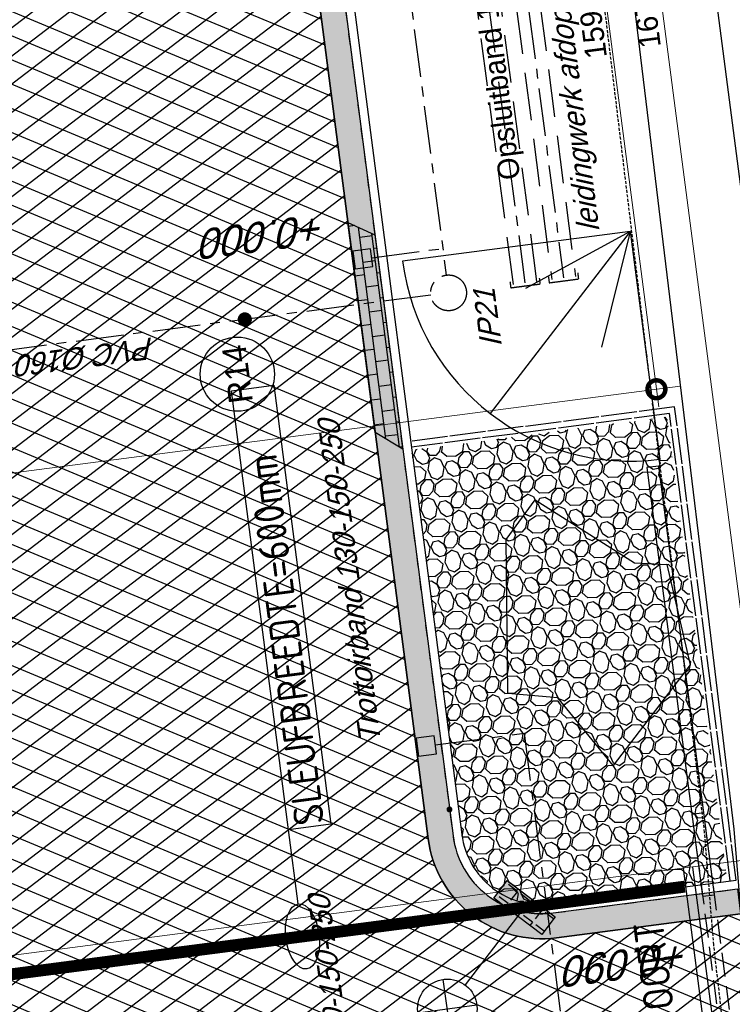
# Model space of a CAD drawing. Extents: x 117893332 to 118394757, y 454959407 to 455669244.
# Tile 71 of 256: x 118279509 to 118291461, y 455207067 to 455223576. Entities that reach past the tile are written whole.
import ezdxf
from ezdxf.enums import TextEntityAlignment as Align

# ---------------------------------------------------------------- set-up
doc = ezdxf.new("R2010")
doc.units = 0
doc.header["$LTSCALE"] = 200
for name, pattern in [('DASHED', [19.049999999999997, 12.7, -6.35]), ('HIDDEN', [0.375, 0.25, -0.125]), ('Tauw_HIDDEN2', [5.6, 4, -1.6]), ('Tauw_HIDDEN3', [2.8, 2, -0.8]), ('Tauw_L_Center2', [6.4990000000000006, 4, -0.833, 0.833, -0.833]), ('TAUW_OPSLUITBAND_mm', [3.2, 3, -0.2]), ('TAUW_TROTTOIRBAND_mm', [2, 1, -1])]:
    doc.linetypes.add(name, pattern=pattern)
doc.layers.get('0').update_dxf_attribs({"linetype": 'CONTINUOUS'})
for name, color, linetype in [('EL6312--', 6, 'CONTINUOUS'), ('EL_N_A_EB00----REVISIE~-_-----', 1, 'CONTINUOUS'), ('GRAAFWERKZAAMHEDEN', 6, 'CONTINUOUS'), ('KABELLOOP', 6, 'CONTINUOUS'), ('LEIDINGLOOP', 6, 'CONTINUOUS'), ('ZU_B_-_EL999---LL_pvc400_zbr00~H_-----', 1, 'Tauw_L_Center2'), ('ZU_B_-_EL999---LL_pvc400_zbr00~W_-----', 8, 'Tauw_HIDDEN2'), ('ZU_B_-_XX------extern-TER-D02S', 231, 'HIDDEN'), ('ZU_B_A_EB00----AFRASTERING~-_-----', 1, 'CONTINUOUS'), ('ZU_N_-_AL999---LR_pvc160_sdr34__18_^200~-_-----', 7, 'CONTINUOUS'), ('ZU_N_-_AL999---LR_pvc160_sdr34__20_^200~M_-----', 7, 'CONTINUOUS'), ('ZU_N_-_AL999---SYM_HWAINSPECTIEPUT__18_^200~-_-----', 7, 'CONTINUOUS'), ('ZU_N_-_AV00----_Opsluitband_100x200__18_^200~-_-----', 253, 'CONTINUOUS'), ('ZU_N_-_AV09----_Trottoirband_130-150-250__18_^200~-_-----', 253, 'CONTINUOUS'), ('ZU_N_-_EL999---LK_pvc125_sdr34~H_-----', 2, 'Tauw_L_Center2'), ('ZU_N_-_EL999---LL_pvc400_zbr00~H_-----', 2, 'Tauw_L_Center2'), ('ZU_N_-_EL999---LR_pvc160_sdr34~H_-----', 2, 'Tauw_L_Center2'), ('ZU_N_-_EL999---LR_pvc200_sdr34~H_-----', 2, 'Tauw_L_Center2'), ('ZU_N_-_EL999---SYM_HWAINSPECTIEPUT~-_002--', 2, 'Tauw_L_Center2'), ('ZU_N_-_EL999---SYM_STRAATKOLK~-_----c', 7, 'Tauw_L_Center2'), ('ZU_N_-_TB00----tekst__18_^200~-_-----', 7, 'CONTINUOUS'), ('ZU_N_-_TVRH----tekst__25_^200~-_-----', 253, 'CONTINUOUS'), ('ZU_N_A_EB00----AFRASTERING~-_-----', 7, 'Tauw_Hekwerk'), ('ZU_N_A_EV00----_Opsluitband_100x200~Z_-----', 253, 'TAUW_OPSLUITBAND_mm'), ('ZU_N_A_EV02----_kant molgoot ov betonstraatsteen~k_-----', 253, 'CONTINUOUS'), ('ZU_N_A_EV09----_Trottoirband_130-150-250~A_-----', 253, 'CONTINUOUS'), ('ZU_N_A_EV09----_Trottoirband_130-150-250~Z_-----', 253, 'TAUW_TROTTOIRBAND_mm'), ('ZU_N_A_HV01----_arcering verharding gv asfalt~v_-----', 253, 'CONTINUOUS'), ('ZU_N_A_HV01----_arcering verharding ov grind~v_-----', 253, 'CONTINUOUS'), ('ZU_N_A_HV01AAR-_arcering verharding ov grind~s_-----', 253, 'CONTINUOUS'), ('ZU_N_A_HV02----molgoot ov betonstraatsteen~v_-----', 253, 'CONTINUOUS'), ('ZU_N_A_HV02AAR-molgoot ov betonstraatsteen~s_-----', 253, 'CONTINUOUS'), ('ZU_N_D_EVRH----POORT~-_-----', 253, 'CONTINUOUS'), ('ZU_N_D_EVRH----POORT~-_009J-', 9, 'Tauw_HIDDEN3'), ('ZU_N_L_AV00----_Opsluitband_100x200__18_^200~-_-----', 253, 'CONTINUOUS'), ('ZU_N_L_AV09----_Trottoirband_130-150-250__18_^100~-_-----', 253, 'CONTINUOUS'), ('ZU_N_MB0090--MAAIVELD_DUN18_^200~-_-----', 6, 'CONTINUOUS')]:
    doc.layers.add(name, color=color, linetype=linetype)
doc.layers.add('INFO', color=6, linetype='CONTINUOUS', plot=False)
doc.layers.add('K100', color=6, linetype='DASHED', lineweight=100)
doc.layers.add('ZU_N_-_DX1AMA--_maatvoering_LIN__18_^200', color=7, linetype='CONTINUOUS', lineweight=18)
doc.styles.add('BURO-018', font='Isocp.shx', dxfattribs={"height": 360})
doc.styles.add('BURO-025', font='Isocp.shx', dxfattribs={"height": 500})
doc.styles.add('TAUW-ISOCP', font='tcb_isocp.shx')
doc.styles.add('tcb_isocp', font='tcb_isocp.shx')
doc.linetypes.add('Tauw_Hekwerk', pattern='A,9,-2.5,[150,tcb_ltype.shx,S=0.75,R=0,X=0,Y=0],-2.5', length=14)
doc.dimstyles.new('tzu18-dot_^200', dxfattribs={"dimscale": 200, "dimtxt": 1.8, "dimasz": 3, "dimexe": 2, "dimexo": 0, "dimgap": 0.5, "dimtad": 1, "dimdec": 0, "dimzin": 0, "dimdsep": 46, "dimtxsty": 'TAUW-ISOCP', "dimblk": 'DOTSMALL', "dimcen": 2, "dimdle": 1.5, "dimclre": 8, "dimadec": 0, "dimazin": 0, "dimtp": 1, "dimtm": 1, "dimtfac": 1, "dimtix": 1, "dimtmove": 1, "dimatfit": 3, "dimldrblk": 'DOTSMALL', "dimfxl": 1, "dimtvp": 0.5, "dimtolj": 1, "dimtzin": 0, "dimlwd": -1, "dimlwe": 5, "dimarcsym": 0})
pattern_1 = [(157.416313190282, (118248804.6750337, 455213277.5848131), (-144.0121693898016, -346.2448484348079), []), (217.416313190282, (118248804.6750337, 455213277.5848131), (227.8507499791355, -297.8406213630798), [])]
pattern_2 = [(97.41631319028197, (118248804.6750337, 455213277.5848131), (-208.2431961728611, -27.10636212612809), []), (187.416313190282, (118248804.6750337, 455213277.5848131), (54.21272425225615, -416.4863923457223), [209.999961, -209.999961]), (187.416313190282, (118248777.5686716, 455213485.8280093), (54.21272425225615, -416.4863923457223), [-209.999961, 209.999961])]
pattern_3 = [(80.15837469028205, (118248197.504333, 455215256.2450484), (-519.4484706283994, 204.5673291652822), [136.36, -545.9699999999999]), (114.674251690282, (118248104.1793311, 455214718.3087171), (-519.4522493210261, 204.5570103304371), [136.36, -828.5899999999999]), (158.505112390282, (118248047.2492719, 455214842.216862), (-116.6336148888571, -672.269483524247), [111.56, -446.7]), (216.327513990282, (118248580.3641231, 455215350.5527365), (519.4528186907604, -204.5644303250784), [111.56, -677.95]), (260.158374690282, (118247853.5731472, 455214817.0066498), (519.4484706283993, -204.5673291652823), [136.36, -545.9699999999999]), (294.6742516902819, (118247830.2700628, 455214682.6548088), (519.452249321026, -204.5570103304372), [136.36, -828.5899999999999]), (338.505112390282, (118247887.109584, 455214558.7449633), (116.6336148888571, 672.269483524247), [111.56, -446.7]), (36.32751399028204, (118247471.5445072, 455214722.4340285), (-519.4528186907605, 204.5644303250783), [111.56, -677.95]), (80.15837469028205, (118247662.4380535, 455213855.5421481), (-636.0742566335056, -467.7116370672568), [121.7, -560.61]), (138.268162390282, (118249241.5929214, 455213361.7755754), (-519.4455923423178, 204.5596851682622), [122.34, -1809.56]), (182.0032946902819, (118247591.9378671, 455214056.8965694), (-1155.527501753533, -263.1445632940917), [148.58, -1527.41]), (216.327513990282, (118247560.7880993, 455214724.0065625), (-116.6272087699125, -672.2821011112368), [147.88, -641.66]), (260.158374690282, (118247324.3162447, 455213964.1062804), (636.0742566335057, 467.7116370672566), [122.42, -559.8799999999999]), (138.268162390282, (118248952.8003716, 455213148.5450379), (-519.4455923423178, 204.5596851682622), [122.05, -1809.86]), (182.0032946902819, (118247542.5907006, 455213767.4152691), (519.4481581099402, -204.5566902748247), [148.23, -1527.77]), (36.32751399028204, (118247542.5907006, 455213767.4152691), (116.6272087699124, 672.2821011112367), [148.77, -640.77]), (124.085298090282, (118248741.4166619, 455212685.6880116), (402.8239520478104, -876.8330482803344), [91.38, -2273.059999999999]), (182.0032946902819, (118247248.6700048, 455214047.3383011), (519.4481581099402, -204.5566902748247), [91.58999999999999, -1584.39]), (229.178732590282, (118245884.987629, 455213108.7148913), (-752.6957943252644, -1139.991792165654), [122.33, -2002.14]), (260.158333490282, (118248518.8884684, 455212665.5964541), (519.4483235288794, -204.5677026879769), [98.47, -583.8399999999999]), (124.085298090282, (118248553.3200312, 455212492.8053166), (402.8239520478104, -876.8330482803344), [91.48, -2272.95]), (182.0032946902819, (118247212.0152939, 455213782.2897098), (519.4481581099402, -204.5566902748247), [100.47, -1575.52]), (229.178732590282, (118246008.496436, 455212926.3011627), (-752.6957943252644, -1139.991792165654), [104.97, -2019.5]), (80.15833349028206, (118247280.6364327, 455213861.7216769), (-519.4483235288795, 204.5677026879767), [111.56, -570.75]), (147.657872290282, (118248216.1412204, 455214102.4384344), (-519.4458520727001, 204.5641717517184), [108.56, -3442.36]), (192.829331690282, (118248124.4287349, 455214160.506144), (-636.0740668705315, -467.7148960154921), [95.27999999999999, -1089.83]), (248.355151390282, (118246642.7619532, 455212531.659454), (-116.6333622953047, -672.2727902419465), [87.77999999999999, -2585.23]), (294.6742516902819, (118247999.1521842, 455214057.7662294), (116.6337732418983, 672.270897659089), [111.58, -853.36]), (147.657872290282, (118248143.4663582, 455213894.47801), (-519.4458520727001, 204.5641717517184), [115.69, -3435.23]), (192.829331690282, (118248228.0665938, 455213913.7492485), (-636.0740668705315, -467.7148960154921), [86.77, -1098.34]), (248.355151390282, (118246873.9568269, 455212393.3647004), (-116.6333622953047, -672.2727902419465), [93.94000000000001, -2579.08]), (114.674251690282, (118248262.7262007, 455214001.0634705), (-116.6337732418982, -672.2708976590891), [111.56, -853.3799999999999])]

# ---------------------------------------------------------------- blocks, each defined once
blk = doc.blocks.new('_DotSmall')
at = {"color": 0, "linetype": 'ByBlock', "const_width": 0.5}
blk.add_lwpolyline([(-0.0625, 0, 1), (0.0625, 0, 1)], format="xyb", close=True, dxfattribs=at)
blk = doc.blocks.new('*D176')
at = {"layer": 'INFO', "color": 0, "transparency": 16777216}
blk.add_line((118294814.871229, 455196088.6645874), (118271334.3082255, 455376476.8503954), dxfattribs=at)
at = {"layer": 'INFO', "color": 8, "lineweight": 5, "transparency": 16777216}
for p, q in [((118270926.7960991, 455376121.2749867), (118271769.6853878, 455376230.9912354)), ((118283893.8771593, 455194969.6439614), (118295172.801628, 455196437.7860984))]:
    blk.add_line(p, q, dxfattribs=at)
at = {"layer": 'INFO', "color": 0, "transparency": 16777216, "xscale": 600, "yscale": 600, "zscale": 600}
for p, rotation in [((118271373.0316072, 455376179.3600599), 97.41631319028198), ((118294776.1478474, 455196386.1549228), 277.416313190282)]:
    blk.add_blockref('_DotSmall', p, dxfattribs=dict(at, rotation=rotation))
at = {"layer": 'INFO', "color": 0, "transparency": 16777216, "insert": (118293774.4660181, 455201912.2906653), "char_height": 360, "attachment_point": 5, "rotation": 97.41631319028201, "style": 'TAUW-ISOCP'}
blk.add_mtext('\\A1;181310', dxfattribs=at)
blk = doc.blocks.new('*D188')
at = {"layer": 'ZU_N_-_DX1AMA--_maatvoering_LIN__18_^200', "color": 0, "transparency": 16777216}
blk.add_line((118290226.705169, 455217082.0547679), (118269509.7008336, 455376239.3469877), dxfattribs=at)
at = {"layer": 'ZU_N_-_DX1AMA--_maatvoering_LIN__18_^200', "color": 8, "lineweight": 5, "transparency": 16777216}
for p, q in [((118269102.1887079, 455375883.7715791), (118269945.077996, 455375993.4878277)), ((118275059.6148198, 455215410.3331391), (118290584.635568, 455217431.176279))]:
    blk.add_line(p, q, dxfattribs=at)
at = {"layer": 'ZU_N_-_DX1AMA--_maatvoering_LIN__18_^200', "color": 0, "transparency": 16777216, "xscale": 600, "yscale": 600, "zscale": 600}
for p, rotation in [((118269548.4242153, 455375941.8566521), 97.41631319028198), ((118290187.9817873, 455217379.5451034), 277.416313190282)]:
    blk.add_blockref('_DotSmall', p, dxfattribs=dict(at, rotation=rotation))
at = {"layer": 'ZU_N_-_DX1AMA--_maatvoering_LIN__18_^200', "color": 0, "transparency": 16777216, "insert": (118289079.8780591, 455223723.261467), "char_height": 360, "attachment_point": 5, "rotation": 97.41631319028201, "style": 'TAUW-ISOCP'}
blk.add_mtext('\\A1;159900', dxfattribs=at)
blk = doc.blocks.new('*D189')
at = {"layer": 'ZU_N_-_DX1AMA--_maatvoering_LIN__18_^200', "color": 0, "transparency": 16777216}
blk.add_line((118292174.2139335, 455209247.8981692), (118270422.0045285, 455376358.0986913), dxfattribs=at)
at = {"layer": 'ZU_N_-_DX1AMA--_maatvoering_LIN__18_^200', "color": 8, "lineweight": 5, "transparency": 16777216}
for p, q in [((118270014.4924035, 455376002.5232829), (118270857.3816908, 455376112.2395314)), ((118276094.8198884, 455207457.4248365), (118292532.1443325, 455209597.0196803))]:
    blk.add_line(p, q, dxfattribs=at)
at = {"layer": 'ZU_N_-_DX1AMA--_maatvoering_LIN__18_^200', "color": 0, "transparency": 16777216, "xscale": 600, "yscale": 600, "zscale": 600}
for p, rotation in [((118270460.7279102, 455376060.6083558), 97.41631319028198), ((118292135.4905519, 455209545.3885047), 277.416313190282)]:
    blk.add_blockref('_DotSmall', p, dxfattribs=dict(at, rotation=rotation))
at = {"layer": 'ZU_N_-_DX1AMA--_maatvoering_LIN__18_^200', "color": 0, "transparency": 16777216, "insert": (118289984.4420448, 455223900.524525), "char_height": 360, "attachment_point": 5, "rotation": 97.41631319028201, "style": 'TAUW-ISOCP'}
blk.add_mtext('\\A1;167920', dxfattribs=at)
blk = doc.blocks.new('*D190')
at = {"layer": 'ZU_N_-_DX1AMA--_maatvoering_LIN__18_^200', "color": 0, "transparency": 16777216}
blk.add_line((118297884.0672815, 455179637.2046039), (118272246.6119197, 455376595.6020989), dxfattribs=at)
at = {"layer": 'ZU_N_-_DX1AMA--_maatvoering_LIN__18_^200', "color": 8, "lineweight": 5, "transparency": 16777216}
for p, q in [((118271839.0997946, 455376240.0266904), (118272681.989082, 455376349.7429389)), ((118286050.7695177, 455178399.4322743), (118298241.9976805, 455179986.3261149))]:
    blk.add_line(p, q, dxfattribs=at)
at = {"layer": 'ZU_N_-_DX1AMA--_maatvoering_LIN__18_^200', "color": 0, "transparency": 16777216, "xscale": 600, "yscale": 600, "zscale": 600}
for p, rotation in [((118272285.3353014, 455376298.1117634), 97.41631319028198), ((118297845.3438999, 455179934.6949394), 277.416313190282)]:
    blk.add_blockref('_DotSmall', p, dxfattribs=dict(at, rotation=rotation))
at = {"layer": 'ZU_N_-_DX1AMA--_maatvoering_LIN__18_^200', "color": 0, "transparency": 16777216, "insert": (118294679.3113192, 455202087.3925235), "char_height": 360, "attachment_point": 5, "rotation": 97.41631319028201, "style": 'TAUW-ISOCP'}
blk.add_mtext('\\A1;198020', dxfattribs=at)
blk = doc.blocks.new('E00525')
at = {"linetype": 'ByBlock'}
h = blk.add_hatch(dxfattribs=at)
h.set_pattern_fill('ANGLE', color=0, scale=0.18438609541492, style=0)
h.set_pattern_definition([(360, (-37.67331033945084, -34.01927211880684), (5.551115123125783e-17, 1.287936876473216), [0.9366813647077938, -0.3512555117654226]), (90, (-37.67331033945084, -34.01927211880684), (-1.287936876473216, 1.387778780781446e-16), [0.9366813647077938, -0.3512555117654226])])
edge = h.paths.add_edge_path()
edge.add_line((-2.522521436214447, 2.863310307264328), (2.522521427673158, 2.863310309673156))
edge.add_line((2.522521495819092, 2.863310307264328), (2.522521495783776, 1.000000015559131))
edge.add_line((2.522521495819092, 1.000000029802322), (-2.522521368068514, 1.000000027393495))
edge.add_line((-2.522521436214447, 1), (-2.522521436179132, 2.863310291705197))
h = blk.add_hatch(color=0, dxfattribs=at)
edge = h.paths.add_edge_path()
edge.add_line((-2.522521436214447, 2.863310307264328), (2.522521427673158, 2.863310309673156))
edge.add_line((2.522521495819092, 2.863310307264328), (2.522521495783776, 1.000000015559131))
edge.add_line((2.522521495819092, 1.000000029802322), (-2.522521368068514, 1.000000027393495))
edge.add_line((-2.522521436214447, 1), (-2.522521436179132, 2.863310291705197))
at = {"color": 0, "linetype": 'ByBlock'}
for p, q in [((1.767766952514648, 14.38605433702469), (-1.767766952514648, 10.85052043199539)), ((-1.767766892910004, 14.38605433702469), (1.767767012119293, 10.85052046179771)), ((5.960464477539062e-08, 10.0973382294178), (1.192092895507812e-07, 2.863310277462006))]:
    blk.add_line(p, q, dxfattribs=at)
blk.add_lwpolyline([(-2.522521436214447, 2.863310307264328), (2.522521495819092, 2.863310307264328), (2.522521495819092, 1.000000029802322), (-2.522521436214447, 1)], close=True, dxfattribs=at)
blk.add_circle((0, 12.61828738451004), 2.500000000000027, dxfattribs=at)
at = {"color": 0, "linetype": 'ByBlock', "style": 'BURO-018'}
for tag, p in [('E_GKAST', (5.960464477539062e-08, 20.61828738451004)), ('E_GROEP', (5.960464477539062e-08, 17.61828738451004)), ('E_SGROEP', (4.500000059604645, 17.61828738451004)), ('E_ARMCODE', (0, 12.61828738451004)), ('E_SLET', (4.500000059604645, 11.61828738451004))]:
    blk.add_attdef(tag, text='', height=1.8, dxfattribs=at).set_placement(p, align=Align.MIDDLE)
blk = doc.blocks.new('A$C051E189E')
at = {"layer": 'LEIDINGLOOP', "linetype": 'DASHED', "const_width": 200}
blk.add_lwpolyline([(12467.74115282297, -94597.11669272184), (12467.74115252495, -68829.90334999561), (16285.92845344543, -68836.26046454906)], dxfattribs=at)
at = {"layer": 'EL6312--'}
ref = blk.add_blockref('E00525', (12742.79491394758, -92159.91859996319), dxfattribs=dict(at, xscale=200, yscale=200, zscale=200, rotation=45.31206889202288))
ref.add_attrib('E_SGROEP', 'Q6-2', dxfattribs={"layer": '0', "color": 1, "linetype": 'ByBlock', "height": 360, "style": 'BURO-018'}).set_placement((9719.161192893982, -89880.66288164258), align=Align.MIDDLE)
ref.add_attrib('E_GKAST', 'L100', dxfattribs={"layer": '0', "color": 1, "linetype": 'ByBlock', "height": 360, "style": 'BURO-018'}).set_placement((9722.326311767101, -88979.99178874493), align=Align.MIDDLE)
ref.add_attrib('E_GROEP', '145-F2', dxfattribs={"layer": '0', "color": 1, "linetype": 'ByBlock', "height": 360, "style": 'BURO-018'}).set_placement((9715.825312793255, -89443.61111852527), align=Align.MIDDLE)
ref.add_attrib('E_SLET', 'O', dxfattribs={"layer": '0', "color": 1, "linetype": 'ByBlock', "height": 360, "style": 'BURO-018'}).set_placement((10196.95387291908, -91023.6606246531), align=Align.MIDDLE)
at = {"layer": 'K100', "color": 2, "style": 'BURO-025'}
blk.add_text('POORT', height=500, dxfattribs=at).set_placement((10097.83829933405, -94159.90334999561))
blk = doc.blocks.new('A$C6DFC50BF')
at = {"layer": 'GRAAFWERKZAAMHEDEN'}
for p, q in [((13017.18974155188, -88133.91456878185), (14270.83826082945, -88133.91456878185)), ((5772.434570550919, -94616.58284714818), (12772.43473500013, -94616.58284714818)), ((5772.434627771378, -94776.58284714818), (12772.43473494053, -94776.58284717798))]:
    blk.add_line(p, q, dxfattribs=at)
blk.add_lwpolyline([(14270.83826082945, -88133.91456878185), (21694.02018880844, -88133.91456878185), (21694.02018880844, -88847.60564786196), (14270.83826082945, -88847.60564786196)], close=True, dxfattribs=at)
blk.add_ellipse((12467.74115282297, -88133.91456878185), major_axis=(549.4485887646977, 3.203271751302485e-09), ratio=0.5110715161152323, dxfattribs=at)
at = {"layer": 'KABELLOOP', "linetype": 'DASHED', "const_width": 200}
blk.add_lwpolyline([(12467.74115282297, -94597.11669272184), (12467.74115252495, -68829.90334999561), (16285.92845344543, -68836.26046454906)], dxfattribs=at)
at = {"layer": 'GRAAFWERKZAAMHEDEN', "color": 2, "style": 'BURO-025'}
blk.add_text('SLEUFBREEDTE=600mm', height=500, rotation=359.9837082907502, dxfattribs=at).set_placement((14304.87160933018, -88743.5701122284))

msp = doc.modelspace()

# ---------------------------------------------------------------- hatches: boundary and pattern name
at = {"layer": 'ZU_N_A_HV01----_arcering verharding gv asfalt~v_-----'}
h = msp.add_hatch(dxfattribs=at)
h.set_pattern_fill('ASFALT', color=256, scale=3000)
h.set_pattern_definition(pattern_1)
h.paths.add_polyline_path([(118253562.4644317, 455173882.7550641, -0.413670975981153), (118245855.7562277, 455163886.7559816), (118232779.448046, 455162183.4266028, -0.2396013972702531), (118226539.3488066, 455164396.4313046), (118222931.5859316, 455163926.7441258), (118222383.7487684, 455168135.4742161), (118218106.8741981, 455167574.5760993), (118214434.7360406, 455164219.5352659), (118215506.4412013, 455155986.2169401), (118286398.3345948, 455165213.991818), (118285827.6629735, 455169598.1464381), (118269443.6465182, 455167465.4905022, -0.4142135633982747), (118257765.8233637, 455176453.3294046), (118256227.8597453, 455188268.6539, -0.4142135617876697), (118265215.698611, 455199946.4769887), (118292266.1138908, 455203467.5444995), (118291600.0729585, 455208584.3784367), (118288512.0832502, 455208182.4244898, -0.4142135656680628), (118286360.315439, 455209838.5329916), (118282082.5253519, 455242702.4295251), (118277103.5895731, 455242054.3371087, -0.4142135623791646), (118269661.0073064, 455247782.5220213), (118267518.7053234, 455264240.6439259), (118262945.7468947, 455263645.3963049), (118267639.6027709, 455227475.8892438), (118267223.0791646, 455227421.9624292), (118267223.0953798, 455227421.8374796), (118252708.3945412, 455225558.9908816), (118252749.7655286, 455225241.1604559), (118251437.4330616, 455225070.8540304), (118250715.0444016, 455230620.5667782), (118243327.2569473, 455287376.853917), (118243629.7457429, 455287416.2279319), (118243124.354806, 455290872.4482069), (118240928.7488096, 455307740.0890951, -0.4142135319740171), (118245603.8051835, 455313814.3496923), (118274546.4505115, 455317581.7228291), (118274030.151141, 455321548.2621741), (118245583.3097502, 455317845.426291, -0.4142135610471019), (118239509.0486006, 455322520.4825709), (118233549.7710685, 455368302.3163094, 0.4142135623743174), (118222813.3463366, 455376565.6076621), (118207809.9167748, 455374612.6583502, 0.4142135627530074), (118199546.6254238, 455363876.233606), (118205505.9032047, 455318094.3984217, -0.4142123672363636), (118200830.8688669, 455312020.1400964), (118163460.5556403, 455307155.6086541), (118165370.8677974, 455292480.2047596), (118168069.5899988, 455292831.4889433), (118168020.6380423, 455293207.5597649, -0.4142128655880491), (118177008.4523232, 455304885.379675), (118193278.4294503, 455307003.2308075, -0.1343417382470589), (118196112.2678289, 455306610.6909133), (118204322.7715568, 455303093.5020068), (118205538.0756343, 455305921.5248985, -0.2648123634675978), (118209818.1357149, 455309156.2414026), (118230144.221444, 455311802.0275834, -0.4142136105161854), (118236218.4835087, 455307126.9714311), (118240860.0830218, 455271468.1296604, -0.4142135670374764), (118236185.026669, 455265393.868468), (118214172.9505057, 455262528.6259582), (118214897.7231318, 455256960.5985169, -0.4142135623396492), (118212810.3363711, 455254248.4745319), (118211683.2549989, 455254101.7658931), (118212034.0112402, 455251407.0995864), (118215577.2140856, 455248630.0588531), (118219142.1158661, 455249094.050086), (118218436.6095952, 455254511.7740204, -0.4142294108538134), (118220523.9794215, 455257224.0278775), (118236969.7760967, 455259364.7257031, -0.4142130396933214), (118243044.0360546, 455254689.6790598), (118246252.6892428, 455230039.716037)])
h.paths.add_polyline_path([(118261528.7105488, 455214269.2460867, -0.4142135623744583), (118263616.0973097, 455216981.3700716), (118275257.8857749, 455218496.745074, -0.414213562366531), (118277970.0097599, 455216409.3583131), (118278976.6705481, 455208675.7399464, -0.4142135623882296), (118276889.283787, 455205963.6159614), (118274097.8328038, 455205600.2615634, -0.4142135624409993), (118272506.4212083, 455206825.0918127), (118272485.2704835, 455206987.5811397), (118269242.6258282, 455206565.4962798), (118269263.7765531, 455206403.0069523, -0.4142135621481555), (118268038.9463059, 455204811.595358), (118265247.4953238, 455204448.240958, -0.4142135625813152), (118262535.371337, 455206535.6277188)], flags=16)
h.paths.add_polyline_path([(118241537.8751546, 455300913.520497), (118240100.0229776, 455300726.2209592), (118239912.72344, 455302164.0731364), (118241350.575617, 455302351.3726742)], flags=16)
h.paths.add_polyline_path([(118240440.7304615, 455309039.881115), (118239002.8782845, 455308852.5815772), (118238815.5787469, 455310290.4337544), (118240253.430924, 455310477.7332923)], flags=16)
h.paths.add_polyline_path([(118229627.9109464, 455315768.5622057), (118215546.7017315, 455313935.6554853, -0.4142135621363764), (118209472.4405793, 455318610.7117853), (118204138.0194814, 455359592.1202821, -0.4142394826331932), (118213125.739277, 455371270.8578054), (118217290.6037433, 455371812.9851407, -0.4142135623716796), (118228968.4268994, 455362825.1463385), (118234302.9672465, 455321842.823391, -0.4142135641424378)], flags=16)
h.paths.add_polyline_path([(118229573.6982125, 455316185.0486755), (118215492.4889975, 455314352.1419551, -0.4142135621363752), (118209888.927049, 455318664.9245196), (118204554.5035642, 455359646.3513534, -0.4142400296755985), (118213179.9520113, 455370854.3713357), (118217344.8164798, 455371396.4986713, -0.4142135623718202), (118228551.94043, 455362770.933602), (118233886.4807771, 455321788.6106545, -0.4142135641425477)], flags=0)
h.paths.add_polyline_path([(118232786.1213894, 455366810.1098367), (118231546.5936505, 455366648.6447184), (118231359.294113, 455368086.4968955), (118232598.8218518, 455368247.9620139)], flags=0)
h = msp.add_hatch(dxfattribs=at)
h.set_pattern_fill('ASFALT', color=256, scale=3000)
h.set_pattern_definition(pattern_1)
h.paths.add_polyline_path([(118286728.7073596, 455340429.5629476), (118286966.4210646, 455339123.2841914, -0.4313903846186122), (118274030.0934743, 455321548.7052275), (118274482.1397245, 455318075.799099), (118274546.4505115, 455317581.722829), (118274546.4742303, 455317581.7259164), (118277364.9432622, 455317947.9640207, -0.4142061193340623), (118294175.2511252, 455305009.5671313), (118304541.2405851, 455225373.4002948, -0.3338744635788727), (118295663.542345, 455209688.11606), (118297198.7440292, 455209887.9484363), (118297218.1057199, 455209739.2032692), (118295129.5143902, 455209467.3379024, -0.06090503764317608), (118291602.8928932, 455208562.7144371), (118292268.9350589, 455203445.8806574), (118297227.1073224, 455204091.2703545, 0.4142135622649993), (118310165.4550088, 455220901.9562114), (118294476.8166941, 455341429.0919088, 0.006735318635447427), (118294419.2632173, 455341829.0732118)])
at = {"layer": 'ZU_N_A_HV01----_arcering verharding ov grind~v_-----'}
h = msp.add_hatch(dxfattribs=at)
h.set_pattern_fill('10305012', color=256, scale=100000)
h.set_pattern_definition(pattern_3)
h.paths.add_polyline_path([(118286086.5404691, 455216357.7313896), (118286925.5470764, 455209912.1074167, 0.4142135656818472), (118288438.5088188, 455208747.6561263), (118291377.7521311, 455209130.248221), (118290364.4903105, 455216914.5786705)])
at = {"layer": 'ZU_N_A_HV01AAR-_arcering verharding ov grind~s_-----'}
h = msp.add_hatch(dxfattribs=at)
h.set_pattern_fill('10305012', color=256, scale=100000)
h.set_pattern_definition(pattern_3)
h.paths.add_polyline_path([(118290756.8170875, 455212756.473784), (118289461.7909366, 455211069.3607994), (118288537.4002176, 455212206.2158061), (118287694.4602255, 455212276.4214913), (118287665.7035809, 455214858.157429), (118288152.7619181, 455215527.6540977), (118289818.6539836, 455214466.4503843), (118290360.9219898, 455214439.2541321)])
at = {"layer": 'ZU_N_A_HV02----molgoot ov betonstraatsteen~v_-----'}
h = msp.add_hatch(dxfattribs=at)
h.set_pattern_fill('BRICK', color=256, scale=33.07086, angle=-1.272221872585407e-14)
h.set_pattern_definition(pattern_2)
h.paths.add_polyline_path([(118236130.8139392, 455265810.3549383), (118213702.2513011, 455262890.899698), (118213756.4640354, 455262474.4132282), (118214481.2366621, 455256906.3857827, -0.4142135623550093), (118212756.1236366, 455254664.9610016), (118211212.5557949, 455254464.0396285), (118211639.701332, 455251182.5165892), (118215456.7662472, 455248190.8321688), (118219612.8361661, 455248731.8037606), (118218853.0924128, 455254566.0083225, -0.4142295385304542), (118220578.1913303, 455256807.5413003), (118237024.0330728, 455258948.2449923, -0.4142135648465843), (118242627.5950311, 455254635.4624813), (118245836.2027732, 455229985.5033018), (118253115.1089609, 455174065.6917914, -0.4217249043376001), (118245799.5223966, 455164302.9789468), (118232725.1971481, 455162599.9081029, -0.2477245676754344), (118226700.8242866, 455164840.9923619), (118223293.5470863, 455164399.8447171), (118222745.9989425, 455168606.3544288), (118217921.2696704, 455167973.9016491), (118213990.0282083, 455164382.1316596), (118215144.1674659, 455155515.5177361), (118286452.5473291, 455164797.5053483), (118286398.3345948, 455165213.991818), (118215506.4412013, 455155986.2169401), (118214434.7360406, 455164219.5352659), (118218106.8741981, 455167574.5760993), (118222383.7487684, 455168135.4742161), (118222931.5859316, 455163926.7441258), (118226539.3488066, 455164396.4313046, 0.2396013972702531), (118232779.448046, 455162183.4266028), (118245855.7562277, 455163886.7559816, 0.4136709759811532), (118253562.4644317, 455173882.7550641), (118246252.6892428, 455230039.716037), (118243044.0360546, 455254689.6790598, 0.4142130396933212), (118236969.7760967, 455259364.7257031), (118220523.9794215, 455257224.0278775, 0.414229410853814), (118218436.6095952, 455254511.7740204), (118219142.1158661, 455249094.050086), (118215577.2140856, 455248630.0588531), (118212034.0112402, 455251407.0995864), (118211683.2549989, 455254101.7658931), (118212810.3363711, 455254248.4745319, 0.4142135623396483), (118214897.7231318, 455256960.5985169), (118214172.9505057, 455262528.6259582), (118236185.026669, 455265393.868468, 0.4142135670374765), (118240860.0830218, 455271468.1296604), (118236218.4835087, 455307126.9714311, 0.4142136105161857), (118230144.221444, 455311802.0275834), (118209818.1357149, 455309156.2414026, 0.2648123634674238), (118205538.0756343, 455305921.5248985), (118204322.7715568, 455303093.5020068), (118196112.2678289, 455306610.6909133, 0.1343417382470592), (118193278.4294503, 455307003.2308075), (118177008.4523232, 455304885.379675, 0.4142128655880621), (118168020.6380423, 455293207.5597649), (118168069.5899988, 455292831.4889433), (118168486.0764684, 455292885.7016779), (118168437.1245119, 455293261.7724997, -0.4142128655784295), (118177062.6660484, 455304468.8933343), (118193332.6431336, 455306586.7444612, -0.1343417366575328), (118195946.8851516, 455306224.6227999), (118199133.4112065, 455304859.5891468), (118204543.5389405, 455302542.0162089), (118205924.3779531, 455305755.5830221, -0.2648230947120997), (118209872.8562951, 455308739.8174797), (118222172.9640686, 455310340.868138), (118230198.421261, 455311385.5394321, -0.4142143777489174), (118235801.9970393, 455307072.7586945), (118240443.5965525, 455271413.9169239, -0.4142135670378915)])
h = msp.add_hatch(dxfattribs=at)
h.set_pattern_fill('BRICK', color=256, scale=33.07086, angle=-1.272221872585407e-14)
h.set_pattern_definition(pattern_2)
h.paths.add_polyline_path([(118282444.7990873, 455243173.1287292), (118277049.3768389, 455242470.8235784, -0.4142135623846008), (118270077.4937761, 455247836.7347556), (118267935.1917931, 455264294.8566602), (118267518.7053234, 455264240.6439259), (118269661.0073064, 455247782.5220213, 0.4142135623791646), (118277103.5895731, 455242054.3371087), (118282082.5253519, 455242702.4295251), (118286360.315439, 455209838.5329916, 0.4142135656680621), (118288512.0832502, 455208182.4244898), (118291600.0717302, 455208584.3782769), (118291545.8589912, 455209000.864746), (118291545.8589877, 455209000.8647456), (118288457.8705113, 455208598.9109588, -0.4142135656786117), (118286776.8019087, 455209892.7457259)])
at = {"layer": 'ZU_N_A_HV02AAR-molgoot ov betonstraatsteen~s_-----'}
h = msp.add_hatch(dxfattribs=at)
h.set_pattern_fill('BRICK', color=256, scale=33.07086, angle=-1.272221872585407e-14)
h.set_pattern_definition([(97.41631319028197, (118248804.6750337, 455213277.5848131), (-208.2431961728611, -27.1063621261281), []), (187.416313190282, (118248804.6750337, 455213277.5848131), (54.21272425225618, -416.4863923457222), [209.999961, -209.999961]), (187.416313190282, (118248777.5686716, 455213485.8280093), (54.21272425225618, -416.4863923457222), [-209.999961, 209.999961])])
h.paths.add_polyline_path([(118285932.9072506, 455216375.92189), (118285473.1510496, 455216654.1265826), (118285014.4905885, 455220177.7613638), (118285465.5932459, 455219966.037063)])

# ---------------------------------------------------------------- linework, layer by layer
at = {"layer": 'INFO'}
for points in [[(118285932.9072506, 455216375.92189), (118285473.1510496, 455216654.1265826), (118285014.4905885, 455220177.7613638), (118285465.5932459, 455219966.037063)], [(118290756.8170875, 455212756.473784), (118289461.7909366, 455211069.3607994), (118288537.4002176, 455212206.2158061), (118287694.4602255, 455212276.4214913), (118287665.7035809, 455214858.157429), (118288152.7619181, 455215527.6540977), (118289818.6539836, 455214466.4503843), (118290360.9219898, 455214439.2541321)]]:
    msp.add_lwpolyline(points, close=True, dxfattribs=at)
at = {"layer": 'ZU_B_-_EL999---LL_pvc400_zbr00~H_-----'}
msp.add_lwpolyline([(118281669.7311358, 455272690.2805641), (118288631.2906132, 455219246.8914009, -0.1989116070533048)], format="xyb", dxfattribs=at)
msp.add_lwpolyline([(118287986.9004987, 455219163.0131658), (118281876.5595977, 455266070.5874358), (118281505.4068341, 455268919.83531)], dxfattribs=at)
at = {"layer": 'ZU_B_-_EL999---LL_pvc400_zbr00~W_-----'}
for points in [[(118281471.4042446, 455272664.4649762), (118288432.963722, 455219221.0758131, -0.1989116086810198)], [(118281868.058027, 455272716.0961519), (118288829.6175044, 455219272.7069888, -0.1989116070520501)]]:
    msp.add_lwpolyline(points, format="xyb", dxfattribs=at)
for points in [[(118287788.5736075, 455219137.1975779), (118281678.2351595, 455266044.7530169)], [(118288185.22739, 455219188.8287536), (118282074.884036, 455266096.4218548)]]:
    msp.add_lwpolyline(points, dxfattribs=at)
at = {"layer": 'ZU_B_-_XX------extern-TER-D02S'}
for points in [[(118291149.4408927, 455208064.9471203), (118290995.7015963, 455209950.8110953), (118286182.4222746, 455249688.945479), (118283297.0112823, 455268950.9574131), (118278312.8314592, 455297614.5048504), (118274707.7092594, 455317598.9887284)], [(118291749.5512368, 455202901.7683522), (118291149.4408927, 455208064.9471203)]]:
    msp.add_lwpolyline(points, dxfattribs=at)
at = {"layer": 'ZU_B_A_EB00----AFRASTERING~-_-----'}
msp.add_lwpolyline([(118291647.7876716, 455208105.5733182), (118291493.2520874, 455210001.2050657), (118291004.2349721, 455214038.4999212)], dxfattribs=at)
at = {"layer": 'ZU_N_-_AL999---LR_pvc160_sdr34__20_^200~M_-----', "flags": 128}
msp.add_lwpolyline([(118283284.7159129, 455218550.9445822, 0, 0, 0), (118283300.9102748, 455218669.846822, 0, 91.824, 0), (118283299.6762644, 455218660.7864712, 91.824, 169.728, 0), (118283296.1685657, 455218635.0322462, 169.728, 221.712, 0), (118283290.9118758, 455218596.436579, 221.712, 240, 0), (118283284.7159129, 455218550.9445822, 240, 221.712, 0), (118283278.5199501, 455218505.4525851, 221.712, 169.728, 0), (118283273.2632602, 455218466.8569181, 169.728, 91.824, 0), (118283269.7555614, 455218441.102693, 91.824, 0, 0), (118283268.521551, 455218432.0423423, 0, 0, 0), (118283284.7159129, 455218550.9445822, 0, 0, 0), (118283243.562592, 455218248.7886792, 0, 0, 0)], format="xyseb", dxfattribs=at)
at = {"layer": 'ZU_N_-_AL999---LR_pvc160_sdr34__20_^200~M_-----'}
msp.add_circle((118283159.5553874, 455217631.991003), 622.4922359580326, dxfattribs=at)
at = {"layer": 'ZU_N_-_EL999---LK_pvc125_sdr34~H_-----'}
for points in [[(118285414.9645461, 455219584.5594416), (118286605.4953296, 455219739.5270906)], [(118286478.1175124, 455211416.9428983), (118287969.5494322, 455211611.0779023), (118288724.6552109, 455205810.0176076)]]:
    msp.add_lwpolyline(points, dxfattribs=at)
at = {"layer": 'ZU_N_-_EL999---LL_pvc400_zbr00~H_-----', "ltscale": 0.005}
for p, q in [((118288885.6517432, 455219229.6253844), (118288872.7256984, 455219328.7864522)), ((118287732.5302433, 455219180.2779932), (118287745.4562881, 455219081.1169253)), ((118288241.2616288, 455219145.7471493), (118288228.335584, 455219244.9082171)), ((118288376.9203577, 455219264.1562282), (118288389.8464025, 455219164.9951603)), ((118288389.8464025, 455219164.9951603), (118288885.6517432, 455219229.6253844)), ((118287745.4562881, 455219081.1169253), (118288241.2616288, 455219145.7471493))]:
    msp.add_line(p, q, dxfattribs=at)
at = {"layer": 'ZU_N_-_EL999---LR_pvc160_sdr34~H_-----', "flags": 128}
msp.add_lwpolyline([(118286404.8553587, 455218957.0833239), (118258139.3579138, 455215277.8523889), (118256212.9244833, 455213804.1135149), (118254229.65558, 455213545.9576373)], dxfattribs=at)
at = {"layer": 'ZU_N_-_EL999---LR_pvc200_sdr34~H_-----'}
msp.add_lwpolyline([(118276982.3219853, 455242590.1339586), (118281537.0586655, 455243183.0097109), (118283778.4834471, 455241457.8966851), (118286663.5804026, 455219293.2915828)], dxfattribs=at)
at = {"layer": 'ZU_N_-_EL999---SYM_HWAINSPECTIEPUT~-_002--', "lineweight": -3}
msp.add_circle((118286702.3456942, 455218995.8067057), 300, dxfattribs=at)
at = {"layer": 'ZU_N_-_EL999---SYM_STRAATKOLK~-_----c', "lineweight": -3}
for points in [[(118285434.3262369, 455219435.8142738), (118285395.6028553, 455219733.3046094), (118285098.1125197, 455219694.5812277), (118285136.8359013, 455219397.0908921)], [(118286497.4792032, 455211268.1977306), (118286458.7558216, 455211565.6880661), (118286161.265486, 455211526.9646845), (118286199.9888675, 455211229.4743488)]]:
    msp.add_lwpolyline(points, close=True, dxfattribs=at)
at = {"layer": 'ZU_N_A_EB00----AFRASTERING~-_-----'}
msp.add_lwpolyline([(118291004.2349721, 455214038.4999212), (118286677.9479056, 455249756.0565675), (118283790.6247524, 455269030.8334306), (118278805.1692644, 455297701.7170967), (118275199.7669067, 455317687.7539904)], dxfattribs=at)
at = {"layer": 'ZU_N_A_EV00----_Opsluitband_100x200~Z_-----'}
for p, q in [((118290493.8737875, 455217082.6855291), (118286067.1787782, 455216506.4765573)), ((118291526.4972983, 455209149.6099159), (118290493.8737875, 455217082.6855291)), ((118290407.6181362, 455216970.61429), (118286080.0865721, 455216407.3131121)), ((118291427.3338532, 455209136.702122), (118290407.6181362, 455216970.61429))]:
    msp.add_line(p, q, dxfattribs=at)
at = {"layer": 'ZU_N_A_EV02----_kant molgoot ov betonstraatsteen~k_-----'}
msp.add_lwpolyline([(118277103.5895736, 455242054.3371088), (118282082.5253519, 455242702.4295251), (118286360.315439, 455209838.5329916, 0.4142135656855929), (118288512.0832503, 455208182.4244898), (118291600.0729585, 455208584.3784367), (118288512.0832502, 455208182.4244897, -0.41421356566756), (118286360.315439, 455209838.5329915), (118282082.5253519, 455242702.4295251), (118277103.5895732, 455242054.3371087, -0.4142135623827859), (118269661.0073064, 455247782.5220213), (118267518.7053234, 455264240.6439259), (118267935.1917931, 455264294.8566602), (118270077.4937761, 455247836.7347556, 0.4142135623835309), (118277049.3768389, 455242470.8235784), (118282444.7990873, 455243173.1287292), (118286776.8019087, 455209892.7457258, 0.4142135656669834), (118288457.8705112, 455208598.9109588), (118291545.8589912, 455209000.8647459), (118291600.0717302, 455208584.3782769)], format="xyb", dxfattribs=at)
at = {"layer": 'ZU_N_A_EV09----_Trottoirband_130-150-250~A_-----'}
msp.add_lwpolyline([(118267499.3436326, 455264389.3890936), (118268064.5752701, 455264462.9635187), (118270226.2389438, 455247856.0964464, 0.4142135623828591), (118277030.0151481, 455242619.5687461), (118282574.1825642, 455243341.2355877), (118286925.5470764, 455209912.1074167, 0.4142135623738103), (118288438.5088037, 455208747.6561244), (118291526.4972986, 455209149.6099135)], format="xyb", dxfattribs=at)
at = {"layer": 'ZU_N_A_EV09----_Trottoirband_130-150-250~Z_-----'}
msp.add_lwpolyline([(118267518.7053234, 455264240.6439259), (118267935.1917931, 455264294.8566602), (118270077.4937761, 455247836.7347556, 0.4142135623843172), (118277049.3768389, 455242470.8235784), (118282444.7990873, 455243173.1287292), (118286776.8019087, 455209892.7457259, 0.4142135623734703), (118288457.8704945, 455208598.9109566), (118291545.8589911, 455209000.8647459)], format="xyb", dxfattribs=at)
at = {"layer": 'ZU_N_D_EVRH----POORT~-_-----'}
msp.add_lwpolyline([(118290969.2472262, 455208882.0756322), (118291161.8418859, 455208904.4606886), (118290226.3745541, 455216091.1390843), (118290028.0476638, 455216065.3234965), (118290963.5149955, 455208878.6451008)], dxfattribs=at)
at = {"layer": 'ZU_N_D_EVRH----POORT~-_009J-'}
msp.add_lwpolyline([(118291726.1411783, 455203067.277799), (118291918.735838, 455203089.6628553), (118290983.2685062, 455210276.341251), (118290784.9416159, 455210250.5256633), (118291720.4089477, 455203063.8472676)], dxfattribs=at)
at = {"layer": 'ZU_N_D_EVRH----POORT~-_009J-', "flags": 128}
msp.add_lwpolyline([(118291231.2256704, 455205631.4291394, 0, 144, 0), (118291194.051224, 455205917.0198615, 0, 0, 0), (118290992.7469804, 455207463.5290871, 0, 0, 0)], format="xyseb", dxfattribs=at)
at = {"layer": 'ZU_N_L_AV00----_Opsluitband_100x200__18_^200~-_-----', "flags": 128}
msp.add_lwpolyline([(118288261.1935228, 455216792.0645586, 0, 96, 0), (118288218.0995505, 455217123.131726, 0, 0, 0), (118287773.980932, 455220535.0495687, 0, 0, 0)], format="xyseb", dxfattribs=at)
at = {"layer": 'ZU_N_L_AV09----_Trottoirband_130-150-250__18_^100~-_-----', "flags": 128}
msp.add_lwpolyline([(118286717.9495659, 455210334.2290658, 0, 0, 0), (118286749.6902, 455210295.5957624, 0, 38.26, 0), (118286747.2715637, 455210298.5396202, 38.26, 70.72, 0), (118286740.3965424, 455210306.9075936, 70.72, 92.38, 0), (118286730.0935325, 455210319.447964, 92.38, 100, 0), (118286717.9495659, 455210334.2290658, 100, 92.38, 0), (118286705.8055993, 455210349.0101678, 92.38, 70.72, 0), (118286695.5025894, 455210361.5505382, 70.72, 38.26, 0), (118286688.6275681, 455210369.9185117, 38.26, 0, 0), (118286686.2089317, 455210372.8623695, 0, 0, 0), (118286717.9495659, 455210334.2290658, 0, 0, 0), (118285714.6906384, 455211555.3516975, 0, 0, 0), (118285603.4629889, 455212409.8522434, 0, 0, 0)], format="xyseb", dxfattribs=at)
at = {"layer": 'ZU_N_MB0090--MAAIVELD_DUN18_^200~-_-----'}
for q in [(118285930.6700365, 455219527.4039644), (118287400.4104869, 455216973.3587534), (118287991.4813658, 455219068.9463133), (118289266.810353, 455218083.2727379), (118290245.5926823, 455216206.5848125)]:
    msp.add_line((118289748.6191944, 455220024.5573993), q, dxfattribs=at)
msp.add_arc((118289748.6191944, 455220024.5573994), 3850.181464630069, 187.4190150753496, 277.4163134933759, dxfattribs=at)

# ---------------------------------------------------------------- block references
at = {"layer": 'EL_N_A_EB00----REVISIE~-_-----', "rotation": 97.41631319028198}
for name in ['A$C6DFC50BF', 'A$C051E189E']:
    msp.add_blockref(name, (118198465.6587423, 455184465.46283), dxfattribs=at)

# ---------------------------------------------------------------- texts
at = {"layer": 'ZU_N_-_AL999---LR_pvc160_sdr34__18_^200~-_-----', "style": 'TAUW-ISOCP', "oblique": 20.00023775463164}
msp.add_text('PVC %%129160', height=360, rotation=187.4163115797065, dxfattribs=at).set_placement((118281749.2178611, 455218251.667278))
at = {"layer": 'ZU_N_-_AL999---LR_pvc160_sdr34__20_^200~M_-----', "style": 'TAUW-ISOCP'}
msp.add_text('R14', height=400, rotation=97.41631349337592, dxfattribs=at).set_placement((118283159.5553874, 455217631.991003), align=Align.MIDDLE)
at = {"layer": 'ZU_N_-_AL999---SYM_HWAINSPECTIEPUT__18_^200~-_-----', "style": 'tcb_isocp', "oblique": 20.00023775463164}
msp.add_text('IP21', height=360, rotation=97.39999913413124, dxfattribs=at).set_placement((118287598.2926848, 455218096.4159758))
at = {"layer": 'ZU_N_-_AV00----_Opsluitband_100x200__18_^200~-_-----', "style": 'TAUW-ISOCP'}
msp.add_text('Opsluitband 100x200', height=360, rotation=97.41631319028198, dxfattribs=at).set_placement((118287906.0070754, 455220915.2720003))
at = {"layer": 'ZU_N_-_AV09----_Trottoirband_130-150-250__18_^200~-_-----', "style": 'TAUW-ISOCP', "oblique": 20.00023775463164}
for s, height, rotation, p in [('Trottoirband 130-150-250', 360, 97.41631327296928, (118285569.2881114, 455211455.2572432)), ('Inritbandband 130-150-250', 359.9999999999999, 97.41631496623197, (118285450.5756725, 455203139.9174043))]:
    msp.add_text(s, height=height, rotation=rotation, dxfattribs=at).set_placement(p)
at = {"layer": 'ZU_N_-_TB00----tekst__18_^200~-_-----', "style": 'TAUW-ISOCP', "oblique": 20.00023775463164}
msp.add_text('leidingwerk afdoppen', height=360, rotation=97.41631349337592, dxfattribs=at).set_placement((118289235.2957264, 455220030.3294492))
at = {"layer": 'ZU_N_-_TVRH----tekst__25_^200~-_-----', "style": 'TAUW-ISOCP', "oblique": 20.00023775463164}
for s, p in [('+0.000', (118284625.3620203, 455220331.3868966)), ('+0.090', (118290714.6057848, 455208129.0445708))]:
    msp.add_text(s, height=500, rotation=187.4163115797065, dxfattribs=at).set_placement(p)

# ---------------------------------------------------------------- dimensions: what is measured, and where the dimension line sits
at = {"layer": 'INFO'}
dim = msp.add_linear_dim(base=(118271373.0316072, 455376179.3600599), p1=(118283893.8771594, 455194969.6439614), p2=(118270926.7960991, 455376121.2749867), angle=97.41631349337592, dimstyle='tzu18-dot_^200', dxfattribs=at)
dim.commit()
dim.dimension.update_dxf_attribs({"geometry": '*D176', "text_midpoint": (118294052.1236646, 455201948.4324883), "dimtype": 160})
at = {"layer": 'ZU_N_-_DX1AMA--_maatvoering_LIN__18_^200'}
for base, p1, p2, picture, middle in [((118272285.3353014, 455376298.1117634), (118286050.7695177, 455178399.4322743), (118271839.0997946, 455376240.0266904), '*D190', (118294957.0903791, 455202123.5501505)), ((118270460.7279102, 455376060.6083558), (118276094.8198883, 455207457.4248365), (118270014.4924035, 455376002.5232828), '*D189', (118290262.2211047, 455223936.6821519)), ((118269548.4242153, 455375941.8566521), (118275059.6148198, 455215410.333139), (118269102.1887079, 455375883.7715791), '*D188', (118289357.5357056, 455223759.4032899))]:
    dim = msp.add_linear_dim(base=base, p1=p1, p2=p2, angle=97.41631349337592, dimstyle='tzu18-dot_^200', dxfattribs=at)
    dim.commit()
    dim.dimension.update_dxf_attribs({"geometry": picture, "text_midpoint": middle, "dimtype": 160})

doc.saveas('drawing.dxf')
